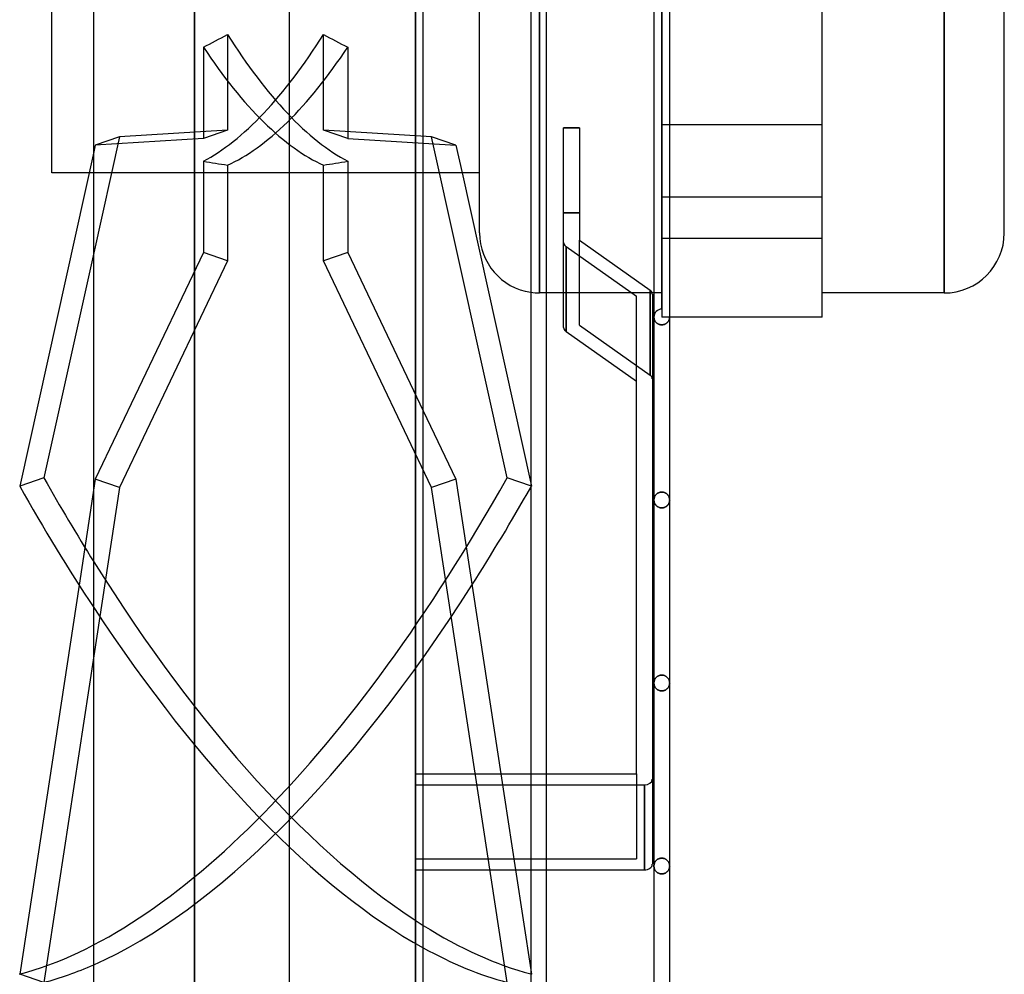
# Model space of a CAD drawing. Header units: millimetres. Extents: x -50 to 75, y -200 to 200.
# Tile 2 of 6: x -50 to 75, y -138 to -17. Entities that reach past the tile are written whole.
import ezdxf

# ---------------------------------------------------------------- set-up
doc = ezdxf.new("R2010")
doc.units = ezdxf.units.MM
doc.layers.add('HIDDEN', color=7, linetype='Continuous')
doc.layers.add('THICK', color=7, linetype='Continuous')

msp = doc.modelspace()

# ---------------------------------------------------------------- linework, layer by layer
at = {"layer": 'HIDDEN'}
for p, q in [((-28.05, 0), (-28.05, -152.5)), ((15.77, 0), (15.77, -51.85)), ((31.27, -53.9), (31.27, 0)), ((67.12, 0), (67.12, -51.85)), ((0, -170.05), (0, 0)), ((15.77, -51.85), (15.77, 0)), ((31.27, -10.53), (31.27, -30.5)), ((-23.84, -19.04), (-23.84, -31.2)), ((-11.66, -31.2), (-11.66, -19.04)), ((-26.91, -20.64), (-26.91, -32.24)), ((-8.59, -20.64), (-8.59, -32.24)), ((-23.84, -31.2), (-37.56, -32.03)), ((-23.84, -31.2), (-26.91, -32.24)), ((2.06, -32.03), (-11.66, -31.2)), ((-8.59, -32.24), (-11.66, -31.2)), ((20.82, -30.87), (18.82, -30.87)), ((32.28, -30.5), (31.27, -30.5)), ((31.27, -30.5), (31.27, -54.9)), ((51.62, -30.5), (31.27, -30.5)), ((-37.56, -32.03), (-40.83, -46.76)), ((-37.56, -32.03), (-40.64, -33.07)), ((-26.91, -32.24), (-40.64, -33.07)), ((-8.59, -32.24), (5.14, -33.07)), ((11.65, -75.33), (2.06, -32.03)), ((5.14, -33.07), (2.06, -32.03)), ((-40.64, -33.07), (-40.83, -33.92)), ((5.14, -33.07), (5.92, -36.6)), ((-26.91, -35.12), (-26.91, -46.72)), ((-23.84, -35.61), (-23.84, -47.76)), ((-11.66, -47.76), (-11.66, -35.61)), ((-8.59, -35.12), (-8.59, -46.72)), ((1, -36.6), (-41.42, -36.6)), ((31.27, -39.65), (51.62, -39.65)), ((31.27, -39.65), (51.62, -39.65)), ((18.82, -41.66), (20.82, -41.66)), ((20.82, -41.66), (18.82, -41.66)), ((31.27, -44.9), (51.62, -44.9)), ((31.27, -44.9), (51.62, -44.9)), ((19.12, -45.94), (28.07, -52.27)), ((19.12, -45.94), (19.12, -56.72)), ((20.82, -55.93), (20.82, -45.15)), ((-26.91, -46.72), (-40.64, -75.5)), ((-23.84, -47.76), (-26.91, -46.72)), ((-8.59, -46.72), (-11.66, -47.76)), ((-8.59, -46.72), (1, -66.82)), ((-23.84, -47.76), (-37.56, -76.54)), ((2.06, -76.54), (-11.66, -47.76)), ((16.64, -51.85), (15.77, -51.85)), ((30.06, -51.85), (18.82, -51.85)), ((29.78, -62.26), (29.78, -51.48)), ((29.78, -51.48), (29.78, -62.26)), ((31.27, -51.85), (30.27, -51.85)), ((30.27, -54.9), (30.28, -54.95)), ((30.28, -54.95), (30.27, -54.9)), ((30.28, -54.95), (30.28, -55)), ((30.28, -55), (30.28, -54.95)), ((31.27, -54.9), (31.27, -54.9)), ((31.27, -54.9), (31.27, -54.9)), ((32.28, -54.9), (31.27, -54.9)), ((32.27, -54.95), (32.28, -54.9)), ((32.28, -54.9), (32.27, -54.95)), ((32.27, -55), (32.27, -54.95)), ((32.27, -54.95), (32.27, -55)), ((51.62, -54.9), (51.62, -54.9)), ((20.82, -55.93), (29.78, -62.26)), ((20.82, -55.93), (29.78, -62.26)), ((30.28, -55), (30.29, -55.06)), ((30.29, -55.06), (30.28, -55)), ((30.29, -55.06), (30.3, -55.11)), ((30.3, -55.11), (30.29, -55.06)), ((30.3, -55.11), (30.31, -55.16)), ((30.31, -55.16), (30.3, -55.11)), ((30.31, -55.16), (30.32, -55.21)), ((30.32, -55.21), (30.31, -55.16)), ((30.32, -55.21), (30.34, -55.26)), ((30.34, -55.26), (30.32, -55.21)), ((30.34, -55.26), (30.36, -55.31)), ((30.36, -55.31), (30.34, -55.26)), ((30.36, -55.31), (30.39, -55.36)), ((30.39, -55.36), (30.36, -55.31)), ((30.39, -55.36), (30.41, -55.41)), ((30.41, -55.41), (30.39, -55.36)), ((30.41, -55.41), (30.44, -55.45)), ((30.44, -55.45), (30.41, -55.41)), ((30.44, -55.45), (30.48, -55.5)), ((30.48, -55.5), (30.44, -55.45)), ((30.48, -55.5), (30.51, -55.55)), ((30.51, -55.55), (30.48, -55.5)), ((30.51, -55.55), (30.55, -55.59)), ((30.55, -55.59), (30.51, -55.55)), ((30.55, -55.59), (30.6, -55.63)), ((30.6, -55.63), (30.55, -55.59)), ((30.6, -55.63), (30.64, -55.67)), ((30.64, -55.67), (30.6, -55.63)), ((30.64, -55.67), (30.69, -55.71)), ((30.69, -55.71), (30.64, -55.67)), ((30.69, -55.71), (30.75, -55.74)), ((30.75, -55.74), (30.69, -55.71)), ((30.75, -55.74), (30.8, -55.78)), ((30.8, -55.78), (30.75, -55.74)), ((30.8, -55.78), (30.86, -55.8)), ((30.86, -55.8), (30.8, -55.78)), ((30.86, -55.8), (30.93, -55.83)), ((30.93, -55.83), (30.86, -55.8)), ((30.93, -55.83), (30.99, -55.85)), ((30.99, -55.85), (30.93, -55.83)), ((30.99, -55.85), (31.06, -55.87)), ((31.06, -55.87), (30.99, -55.85)), ((31.06, -55.87), (31.13, -55.88)), ((31.13, -55.88), (31.06, -55.87)), ((31.13, -55.88), (31.2, -55.89)), ((31.2, -55.89), (31.13, -55.88)), ((31.2, -55.89), (31.27, -55.89)), ((31.27, -55.89), (31.2, -55.89)), ((31.27, -55.89), (31.34, -55.89)), ((31.34, -55.89), (31.27, -55.89)), ((31.34, -55.89), (31.41, -55.88)), ((31.41, -55.88), (31.34, -55.89)), ((31.41, -55.88), (31.48, -55.87)), ((31.48, -55.87), (31.41, -55.88)), ((31.48, -55.87), (31.55, -55.85)), ((31.55, -55.85), (31.48, -55.87)), ((31.55, -55.85), (31.61, -55.83)), ((31.61, -55.83), (31.55, -55.85)), ((31.61, -55.83), (31.67, -55.81)), ((31.67, -55.81), (31.61, -55.83)), ((31.67, -55.81), (31.73, -55.78)), ((31.73, -55.78), (31.67, -55.81)), ((31.73, -55.78), (31.79, -55.75)), ((31.79, -55.75), (31.73, -55.78)), ((31.79, -55.75), (31.84, -55.72)), ((31.84, -55.72), (31.79, -55.75)), ((31.84, -55.72), (31.89, -55.68)), ((31.89, -55.68), (31.84, -55.72)), ((31.89, -55.68), (31.93, -55.65)), ((31.93, -55.65), (31.89, -55.68)), ((31.93, -55.65), (31.98, -55.61)), ((31.98, -55.61), (31.93, -55.65)), ((31.98, -55.61), (32.02, -55.57)), ((32.02, -55.57), (31.98, -55.61)), ((32.02, -55.57), (32.05, -55.52)), ((32.05, -55.52), (32.02, -55.57)), ((32.05, -55.52), (32.09, -55.48)), ((32.09, -55.48), (32.05, -55.52)), ((32.09, -55.48), (32.12, -55.44)), ((32.12, -55.44), (32.09, -55.48)), ((32.12, -55.44), (32.15, -55.39)), ((32.15, -55.39), (32.12, -55.44)), ((32.15, -55.39), (32.17, -55.34)), ((32.17, -55.34), (32.15, -55.39)), ((32.17, -55.34), (32.19, -55.29)), ((32.19, -55.29), (32.17, -55.34)), ((32.19, -55.29), (32.21, -55.25)), ((32.21, -55.25), (32.19, -55.29)), ((32.21, -55.25), (32.23, -55.2)), ((32.23, -55.2), (32.21, -55.25)), ((32.23, -55.2), (32.24, -55.15)), ((32.24, -55.15), (32.23, -55.2)), ((32.24, -55.15), (32.25, -55.1)), ((32.25, -55.1), (32.24, -55.15)), ((32.25, -55.1), (32.26, -55.05)), ((32.26, -55.05), (32.25, -55.1)), ((32.26, -55.05), (32.27, -55)), ((32.27, -55), (32.26, -55.05)), ((-40.64, -75.5), (-42.69, -88.93)), ((-37.56, -76.54), (-40.64, -75.5)), ((5.14, -75.5), (2.06, -76.54)), ((14.72, -76.37), (11.65, -75.33)), ((14.64, -75.98), (14.72, -76.37)), ((-37.56, -76.54), (-40.83, -97.92)), ((11.65, -139.36), (2.06, -76.54)), ((30.52, -77.47), (30.49, -77.51)), ((30.49, -77.51), (30.52, -77.47)), ((30.56, -77.42), (30.52, -77.47)), ((30.52, -77.47), (30.56, -77.42)), ((30.61, -77.38), (30.56, -77.42)), ((30.56, -77.42), (30.61, -77.38)), ((30.65, -77.34), (30.61, -77.38)), ((30.61, -77.38), (30.65, -77.34)), ((30.7, -77.31), (30.65, -77.34)), ((30.65, -77.34), (30.7, -77.31)), ((30.75, -77.27), (30.7, -77.31)), ((30.7, -77.31), (30.75, -77.27)), ((30.81, -77.24), (30.75, -77.27)), ((30.75, -77.27), (30.81, -77.24)), ((30.87, -77.21), (30.81, -77.24)), ((30.81, -77.24), (30.87, -77.21)), ((30.93, -77.19), (30.87, -77.21)), ((30.87, -77.21), (30.93, -77.19)), ((31, -77.16), (30.93, -77.19)), ((30.93, -77.19), (31, -77.16)), ((31.06, -77.15), (31, -77.16)), ((31, -77.16), (31.06, -77.15)), ((31.13, -77.13), (31.06, -77.15)), ((31.06, -77.15), (31.13, -77.13)), ((31.2, -77.13), (31.13, -77.13)), ((31.13, -77.13), (31.2, -77.13)), ((31.27, -77.12), (31.2, -77.13)), ((31.2, -77.13), (31.27, -77.12)), ((31.27, -77.12), (31.35, -77.13)), ((31.35, -77.13), (31.27, -77.12)), ((31.35, -77.13), (31.42, -77.13)), ((31.42, -77.13), (31.35, -77.13)), ((31.42, -77.13), (31.5, -77.15)), ((31.5, -77.15), (31.42, -77.13)), ((31.5, -77.15), (31.56, -77.17)), ((31.56, -77.17), (31.5, -77.15)), ((31.56, -77.17), (31.63, -77.19)), ((31.63, -77.19), (31.56, -77.17)), ((31.63, -77.19), (31.7, -77.22)), ((31.7, -77.22), (31.63, -77.19)), ((31.7, -77.22), (31.76, -77.25)), ((31.76, -77.25), (31.7, -77.22)), ((31.76, -77.25), (31.81, -77.28)), ((31.81, -77.28), (31.76, -77.25)), ((31.81, -77.28), (31.87, -77.32)), ((31.87, -77.32), (31.81, -77.28)), ((31.87, -77.32), (31.92, -77.36)), ((31.92, -77.36), (31.87, -77.32)), ((31.92, -77.36), (31.96, -77.4)), ((31.96, -77.4), (31.92, -77.36)), ((31.96, -77.4), (32.01, -77.45)), ((32.01, -77.45), (31.96, -77.4)), ((32.01, -77.45), (32.05, -77.49)), ((32.05, -77.49), (32.01, -77.45)), ((30.28, -78.07), (30.27, -78.13)), ((30.27, -78.13), (30.28, -78.07)), ((30.27, -78.13), (30.28, -78.18)), ((30.28, -78.18), (30.27, -78.13)), ((30.29, -77.96), (30.28, -78.02)), ((30.28, -78.02), (30.29, -77.96)), ((30.28, -78.02), (30.28, -78.07)), ((30.28, -78.07), (30.28, -78.02)), ((30.28, -78.18), (30.28, -78.23)), ((30.28, -78.23), (30.28, -78.18)), ((30.28, -78.23), (30.29, -78.28)), ((30.29, -78.29), (30.28, -78.23)), ((30.3, -77.91), (30.29, -77.96)), ((30.29, -77.96), (30.3, -77.91)), ((30.29, -78.28), (30.3, -78.33)), ((30.3, -78.34), (30.29, -78.29)), ((30.31, -77.86), (30.3, -77.91)), ((30.3, -77.91), (30.31, -77.86)), ((30.3, -78.33), (30.31, -78.38)), ((30.31, -78.39), (30.3, -78.34)), ((30.33, -77.8), (30.31, -77.86)), ((30.31, -77.86), (30.33, -77.8)), ((30.31, -78.38), (30.32, -78.43)), ((30.32, -78.44), (30.31, -78.39)), ((30.32, -78.43), (30.34, -78.48)), ((30.34, -78.49), (30.32, -78.44)), ((30.35, -77.75), (30.33, -77.8)), ((30.33, -77.8), (30.35, -77.75)), ((30.34, -78.48), (30.36, -78.53)), ((30.36, -78.54), (30.34, -78.49)), ((30.37, -77.7), (30.35, -77.75)), ((30.35, -77.75), (30.37, -77.7)), ((30.36, -78.53), (30.38, -78.57)), ((30.39, -78.59), (30.36, -78.54)), ((30.4, -77.65), (30.37, -77.7)), ((30.37, -77.7), (30.4, -77.65)), ((30.38, -78.57), (30.4, -78.62)), ((30.41, -78.64), (30.39, -78.59)), ((30.42, -77.6), (30.4, -77.65)), ((30.4, -77.65), (30.42, -77.6)), ((30.4, -78.62), (30.43, -78.67)), ((30.44, -78.69), (30.41, -78.64)), ((30.45, -77.56), (30.42, -77.6)), ((30.42, -77.6), (30.45, -77.56)), ((30.43, -78.67), (30.46, -78.71)), ((30.48, -78.73), (30.44, -78.69)), ((30.49, -77.51), (30.45, -77.56)), ((30.45, -77.56), (30.49, -77.51)), ((30.46, -78.71), (30.5, -78.75)), ((30.51, -78.78), (30.48, -78.73)), ((32.04, -78.78), (32.07, -78.73)), ((32.05, -77.49), (32.08, -77.54)), ((32.08, -77.54), (32.05, -77.49)), ((32.09, -78.71), (32.05, -78.75)), ((32.07, -78.73), (32.11, -78.69)), ((32.08, -77.54), (32.12, -77.59)), ((32.12, -77.59), (32.08, -77.54)), ((32.12, -78.67), (32.09, -78.71)), ((32.11, -78.69), (32.14, -78.64)), ((32.12, -77.59), (32.15, -77.64)), ((32.15, -77.64), (32.12, -77.59)), ((32.15, -78.62), (32.12, -78.67)), ((32.14, -78.64), (32.16, -78.59)), ((32.15, -77.64), (32.17, -77.69)), ((32.17, -77.69), (32.15, -77.64)), ((32.17, -78.57), (32.15, -78.62)), ((32.16, -78.59), (32.19, -78.54)), ((32.17, -77.69), (32.2, -77.74)), ((32.2, -77.74), (32.17, -77.69)), ((32.19, -78.53), (32.17, -78.57)), ((32.21, -78.48), (32.19, -78.53)), ((32.19, -78.54), (32.21, -78.49)), ((32.2, -77.74), (32.22, -77.79)), ((32.22, -77.79), (32.2, -77.74)), ((32.23, -78.43), (32.21, -78.48)), ((32.21, -78.49), (32.23, -78.44)), ((32.22, -77.79), (32.23, -77.85)), ((32.23, -77.85), (32.22, -77.79)), ((32.23, -77.85), (32.25, -77.9)), ((32.25, -77.9), (32.23, -77.85)), ((32.24, -78.38), (32.23, -78.43)), ((32.23, -78.44), (32.24, -78.39)), ((32.25, -78.33), (32.24, -78.38)), ((32.24, -78.39), (32.25, -78.34)), ((32.25, -77.9), (32.26, -77.96)), ((32.26, -77.96), (32.25, -77.9)), ((32.26, -78.28), (32.25, -78.33)), ((32.25, -78.34), (32.26, -78.29)), ((32.26, -77.96), (32.27, -78.02)), ((32.27, -78.02), (32.26, -77.96)), ((32.26, -78.29), (32.27, -78.23)), ((32.27, -78.23), (32.26, -78.28)), ((32.27, -78.02), (32.27, -78.07)), ((32.27, -78.07), (32.27, -78.02)), ((32.27, -78.07), (32.28, -78.13)), ((32.28, -78.13), (32.27, -78.07)), ((32.27, -78.18), (32.28, -78.13)), ((32.28, -78.13), (32.27, -78.18)), ((32.27, -78.23), (32.27, -78.18)), ((32.27, -78.18), (32.27, -78.23)), ((30.5, -78.75), (30.53, -78.8)), ((30.55, -78.82), (30.51, -78.78)), ((30.53, -78.8), (30.57, -78.84)), ((30.6, -78.86), (30.55, -78.82)), ((30.57, -78.84), (30.62, -78.88)), ((30.64, -78.9), (30.6, -78.86)), ((30.62, -78.88), (30.66, -78.92)), ((30.69, -78.94), (30.64, -78.9)), ((30.66, -78.92), (30.71, -78.95)), ((30.75, -78.97), (30.69, -78.94)), ((30.71, -78.95), (30.76, -78.98)), ((30.8, -79.01), (30.75, -78.97)), ((30.76, -78.98), (30.82, -79.01)), ((30.86, -79.04), (30.8, -79.01)), ((30.82, -79.01), (30.88, -79.04)), ((30.93, -79.06), (30.86, -79.04)), ((30.88, -79.04), (30.94, -79.07)), ((30.99, -79.08), (30.93, -79.06)), ((30.94, -79.07), (31, -79.09)), ((31.06, -79.1), (30.99, -79.08)), ((31, -79.09), (31.07, -79.1)), ((31.13, -79.11), (31.06, -79.1)), ((31.07, -79.1), (31.14, -79.11)), ((31.2, -79.12), (31.13, -79.11)), ((31.14, -79.11), (31.21, -79.12)), ((31.27, -79.12), (31.2, -79.12)), ((31.21, -79.12), (31.27, -79.12)), ((31.27, -79.12), (31.35, -79.12)), ((31.34, -79.12), (31.27, -79.12)), ((31.41, -79.11), (31.34, -79.12)), ((31.35, -79.12), (31.42, -79.11)), ((31.48, -79.1), (31.41, -79.11)), ((31.42, -79.11), (31.49, -79.1)), ((31.55, -79.09), (31.48, -79.1)), ((31.49, -79.1), (31.56, -79.08)), ((31.61, -79.07), (31.55, -79.09)), ((31.56, -79.08), (31.62, -79.06)), ((31.67, -79.04), (31.61, -79.07)), ((31.62, -79.06), (31.69, -79.04)), ((31.73, -79.01), (31.67, -79.04)), ((31.69, -79.04), (31.75, -79.01)), ((31.79, -78.98), (31.73, -79.01)), ((31.75, -79.01), (31.8, -78.97)), ((31.84, -78.95), (31.79, -78.98)), ((31.8, -78.97), (31.86, -78.94)), ((31.89, -78.92), (31.84, -78.95)), ((31.86, -78.94), (31.91, -78.9)), ((31.93, -78.88), (31.89, -78.92)), ((31.91, -78.9), (31.95, -78.86)), ((31.98, -78.84), (31.93, -78.88)), ((31.95, -78.86), (32, -78.82)), ((32.02, -78.8), (31.98, -78.84)), ((32, -78.82), (32.04, -78.78)), ((32.05, -78.75), (32.02, -78.8)), ((30.29, -101.19), (30.28, -101.25)), ((30.28, -101.25), (30.29, -101.19)), ((30.3, -101.14), (30.29, -101.19)), ((30.29, -101.19), (30.3, -101.14)), ((30.31, -101.09), (30.3, -101.14)), ((30.3, -101.14), (30.31, -101.09)), ((30.33, -101.03), (30.31, -101.09)), ((30.31, -101.09), (30.33, -101.03)), ((30.35, -100.98), (30.33, -101.03)), ((30.33, -101.03), (30.35, -100.98)), ((30.37, -100.93), (30.35, -100.98)), ((30.35, -100.98), (30.37, -100.93)), ((30.4, -100.88), (30.37, -100.93)), ((30.37, -100.93), (30.4, -100.88)), ((30.42, -100.83), (30.4, -100.88)), ((30.4, -100.88), (30.42, -100.83)), ((30.45, -100.79), (30.42, -100.83)), ((30.42, -100.83), (30.45, -100.79)), ((30.49, -100.74), (30.45, -100.79)), ((30.45, -100.79), (30.49, -100.74)), ((30.52, -100.7), (30.49, -100.74)), ((30.49, -100.74), (30.52, -100.7)), ((30.56, -100.65), (30.52, -100.7)), ((30.52, -100.7), (30.56, -100.65)), ((30.61, -100.61), (30.56, -100.65)), ((30.56, -100.65), (30.61, -100.61)), ((30.65, -100.57), (30.61, -100.61)), ((30.61, -100.61), (30.65, -100.57)), ((30.7, -100.54), (30.65, -100.57)), ((30.65, -100.57), (30.7, -100.54)), ((30.76, -100.5), (30.7, -100.54)), ((30.7, -100.54), (30.76, -100.5)), ((30.81, -100.47), (30.76, -100.5)), ((30.76, -100.5), (30.81, -100.47)), ((30.87, -100.44), (30.81, -100.47)), ((30.81, -100.47), (30.87, -100.44)), ((30.93, -100.42), (30.87, -100.44)), ((30.87, -100.44), (30.93, -100.42)), ((31, -100.39), (30.93, -100.42)), ((30.93, -100.42), (31, -100.39)), ((31.06, -100.38), (31, -100.39)), ((31, -100.39), (31.06, -100.38)), ((31.13, -100.37), (31.06, -100.38)), ((31.06, -100.38), (31.13, -100.37)), ((31.2, -100.36), (31.13, -100.37)), ((31.13, -100.37), (31.2, -100.36)), ((31.27, -100.36), (31.2, -100.36)), ((31.2, -100.36), (31.27, -100.36)), ((31.27, -100.36), (31.35, -100.36)), ((31.35, -100.36), (31.27, -100.36)), ((31.35, -100.36), (31.43, -100.37)), ((31.43, -100.37), (31.35, -100.36)), ((31.43, -100.37), (31.5, -100.38)), ((31.5, -100.38), (31.43, -100.37)), ((31.5, -100.38), (31.57, -100.4)), ((31.57, -100.4), (31.5, -100.38)), ((31.57, -100.4), (31.64, -100.42)), ((31.64, -100.42), (31.57, -100.4)), ((31.64, -100.42), (31.7, -100.45)), ((31.7, -100.45), (31.64, -100.42)), ((31.7, -100.45), (31.76, -100.48)), ((31.76, -100.48), (31.7, -100.45)), ((31.76, -100.48), (31.82, -100.52)), ((31.82, -100.52), (31.76, -100.48)), ((31.82, -100.52), (31.88, -100.56)), ((31.88, -100.56), (31.82, -100.52)), ((31.88, -100.56), (31.93, -100.6)), ((31.93, -100.6), (31.88, -100.56)), ((31.93, -100.6), (31.97, -100.64)), ((31.97, -100.64), (31.93, -100.6)), ((31.97, -100.64), (32.02, -100.69)), ((32.02, -100.69), (31.97, -100.64)), ((32.02, -100.69), (32.06, -100.73)), ((32.06, -100.73), (32.02, -100.69)), ((32.06, -100.73), (32.09, -100.78)), ((32.09, -100.78), (32.06, -100.73)), ((32.09, -100.78), (32.12, -100.83)), ((32.12, -100.83), (32.09, -100.78)), ((32.12, -100.83), (32.15, -100.88)), ((32.15, -100.88), (32.12, -100.83)), ((32.15, -100.88), (32.18, -100.93)), ((32.18, -100.93), (32.15, -100.88)), ((32.18, -100.93), (32.2, -100.98)), ((32.2, -100.98), (32.18, -100.93)), ((32.2, -100.98), (32.22, -101.04)), ((32.22, -101.04), (32.2, -100.98)), ((32.22, -101.04), (32.24, -101.09)), ((32.24, -101.09), (32.22, -101.04)), ((32.24, -101.09), (32.25, -101.14)), ((32.25, -101.14), (32.24, -101.09)), ((32.25, -101.14), (32.26, -101.2)), ((32.26, -101.2), (32.25, -101.14)), ((32.26, -101.2), (32.27, -101.25)), ((32.27, -101.25), (32.26, -101.2)), ((30.28, -101.3), (30.27, -101.36)), ((30.27, -101.36), (30.28, -101.3)), ((30.27, -101.36), (30.28, -101.41)), ((30.28, -101.41), (30.27, -101.36)), ((30.28, -101.25), (30.28, -101.3)), ((30.28, -101.3), (30.28, -101.25)), ((30.28, -101.41), (30.28, -101.46)), ((30.28, -101.46), (30.28, -101.41)), ((30.28, -101.46), (30.29, -101.52)), ((30.29, -101.52), (30.28, -101.46)), ((30.29, -101.52), (30.3, -101.57)), ((30.3, -101.57), (30.29, -101.52)), ((30.3, -101.57), (30.31, -101.62)), ((30.31, -101.62), (30.3, -101.57)), ((30.31, -101.62), (30.32, -101.67)), ((30.32, -101.67), (30.31, -101.62)), ((30.32, -101.67), (30.34, -101.72)), ((30.34, -101.72), (30.32, -101.67)), ((30.34, -101.72), (30.36, -101.77)), ((30.36, -101.77), (30.34, -101.72)), ((30.36, -101.77), (30.39, -101.82)), ((30.39, -101.82), (30.36, -101.77)), ((30.39, -101.82), (30.41, -101.87)), ((30.41, -101.87), (30.39, -101.82)), ((30.41, -101.87), (30.44, -101.92)), ((30.44, -101.92), (30.41, -101.87)), ((30.44, -101.92), (30.48, -101.96)), ((30.48, -101.96), (30.44, -101.92)), ((30.48, -101.96), (30.51, -102.01)), ((30.51, -102.01), (30.48, -101.96)), ((30.51, -102.01), (30.55, -102.05)), ((30.55, -102.05), (30.51, -102.01)), ((30.55, -102.05), (30.6, -102.09)), ((30.6, -102.09), (30.55, -102.05)), ((30.6, -102.09), (30.64, -102.13)), ((30.64, -102.13), (30.6, -102.09)), ((30.64, -102.13), (30.69, -102.17)), ((30.69, -102.17), (30.64, -102.13)), ((30.69, -102.17), (30.75, -102.21)), ((30.75, -102.21), (30.69, -102.17)), ((30.75, -102.21), (30.8, -102.24)), ((30.8, -102.24), (30.75, -102.21)), ((30.8, -102.24), (30.86, -102.27)), ((30.86, -102.27), (30.8, -102.24)), ((30.86, -102.27), (30.93, -102.29)), ((30.93, -102.29), (30.86, -102.27)), ((30.93, -102.29), (30.99, -102.31)), ((30.99, -102.31), (30.93, -102.29)), ((30.99, -102.31), (31.06, -102.33)), ((31.06, -102.33), (30.99, -102.31)), ((31.06, -102.33), (31.13, -102.34)), ((31.13, -102.34), (31.06, -102.33)), ((31.13, -102.34), (31.2, -102.35)), ((31.2, -102.35), (31.13, -102.34)), ((31.2, -102.35), (31.27, -102.36)), ((31.27, -102.36), (31.2, -102.35)), ((31.27, -102.36), (31.34, -102.35)), ((31.34, -102.35), (31.27, -102.36)), ((31.34, -102.35), (31.41, -102.35)), ((31.41, -102.35), (31.34, -102.35)), ((31.41, -102.35), (31.48, -102.33)), ((31.48, -102.33), (31.41, -102.35)), ((31.48, -102.33), (31.55, -102.32)), ((31.55, -102.32), (31.48, -102.33)), ((31.55, -102.32), (31.61, -102.3)), ((31.61, -102.3), (31.55, -102.32)), ((31.61, -102.3), (31.67, -102.27)), ((31.67, -102.27), (31.61, -102.3)), ((31.67, -102.27), (31.73, -102.25)), ((31.73, -102.25), (31.67, -102.27)), ((31.73, -102.25), (31.79, -102.22)), ((31.79, -102.22), (31.73, -102.25)), ((31.79, -102.22), (31.84, -102.18)), ((31.84, -102.18), (31.79, -102.22)), ((31.84, -102.18), (31.89, -102.15)), ((31.89, -102.15), (31.84, -102.18)), ((31.89, -102.15), (31.93, -102.11)), ((31.93, -102.11), (31.89, -102.15)), ((31.93, -102.11), (31.98, -102.07)), ((31.98, -102.07), (31.93, -102.11)), ((31.98, -102.07), (32.02, -102.03)), ((32.02, -102.03), (31.98, -102.07)), ((32.02, -102.03), (32.05, -101.99)), ((32.05, -101.99), (32.02, -102.03)), ((32.05, -101.99), (32.09, -101.94)), ((32.09, -101.94), (32.05, -101.99)), ((32.09, -101.94), (32.12, -101.9)), ((32.12, -101.9), (32.09, -101.94)), ((32.12, -101.9), (32.15, -101.85)), ((32.15, -101.85), (32.12, -101.9)), ((32.15, -101.85), (32.17, -101.8)), ((32.17, -101.8), (32.15, -101.85)), ((32.17, -101.8), (32.19, -101.76)), ((32.19, -101.76), (32.17, -101.8)), ((32.19, -101.76), (32.21, -101.71)), ((32.21, -101.71), (32.19, -101.76)), ((32.21, -101.71), (32.23, -101.66)), ((32.23, -101.66), (32.21, -101.71)), ((32.23, -101.66), (32.24, -101.61)), ((32.24, -101.61), (32.23, -101.66)), ((32.24, -101.61), (32.25, -101.56)), ((32.25, -101.56), (32.24, -101.61)), ((32.25, -101.56), (32.26, -101.51)), ((32.26, -101.51), (32.25, -101.56)), ((32.26, -101.51), (32.27, -101.46)), ((32.27, -101.46), (32.26, -101.51)), ((32.27, -101.25), (32.27, -101.31)), ((32.27, -101.31), (32.27, -101.25)), ((32.27, -101.31), (32.28, -101.36)), ((32.28, -101.36), (32.27, -101.31)), ((32.27, -101.41), (32.28, -101.36)), ((32.28, -101.36), (32.27, -101.41)), ((32.27, -101.46), (32.27, -101.41)), ((32.27, -101.41), (32.27, -101.46)), ((0, -112.87), (1, -112.87)), ((10.84, -112.87), (12.7, -125.07)), ((14.64, -112.87), (16.64, -112.87)), ((28.07, -112.87), (28.07, -123.66)), ((0, -114.29), (1, -114.29)), ((0, -114.29), (29.07, -114.29)), ((14.64, -114.29), (16.64, -114.29)), ((29.07, -125.07), (29.07, -114.29)), ((0, -123.66), (28.07, -123.66)), ((0, -123.66), (28.07, -123.66)), ((30.81, -123.7), (30.75, -123.73)), ((30.75, -123.73), (30.81, -123.7)), ((30.87, -123.67), (30.81, -123.7)), ((30.81, -123.7), (30.87, -123.67)), ((30.93, -123.65), (30.87, -123.67)), ((30.87, -123.67), (30.93, -123.65)), ((31, -123.63), (30.93, -123.65)), ((30.93, -123.65), (31, -123.63)), ((31.06, -123.61), (31, -123.63)), ((31, -123.63), (31.06, -123.61)), ((31.13, -123.6), (31.06, -123.61)), ((31.06, -123.61), (31.13, -123.6)), ((31.2, -123.59), (31.13, -123.6)), ((31.13, -123.6), (31.2, -123.59)), ((31.27, -123.59), (31.2, -123.59)), ((31.2, -123.59), (31.27, -123.59)), ((31.27, -123.59), (31.35, -123.59)), ((31.35, -123.59), (31.27, -123.59)), ((31.35, -123.59), (31.43, -123.6)), ((31.43, -123.6), (31.35, -123.59)), ((31.43, -123.6), (31.5, -123.61)), ((31.5, -123.61), (31.43, -123.6)), ((31.5, -123.61), (31.57, -123.63)), ((31.57, -123.63), (31.5, -123.61)), ((31.57, -123.63), (31.64, -123.65)), ((31.64, -123.65), (31.57, -123.63)), ((31.64, -123.65), (31.7, -123.68)), ((31.7, -123.68), (31.64, -123.65)), ((31.7, -123.68), (31.76, -123.71)), ((31.76, -123.71), (31.7, -123.68)), ((31.76, -123.71), (31.82, -123.75)), ((31.82, -123.75), (31.76, -123.71)), ((30.28, -124.53), (30.27, -124.59)), ((30.27, -124.59), (30.28, -124.53)), ((30.27, -124.59), (30.28, -124.64)), ((30.28, -124.64), (30.27, -124.59)), ((30.29, -124.43), (30.28, -124.48)), ((30.28, -124.48), (30.29, -124.43)), ((30.28, -124.48), (30.28, -124.53)), ((30.28, -124.53), (30.28, -124.48)), ((30.28, -124.64), (30.28, -124.69)), ((30.28, -124.69), (30.28, -124.64)), ((30.28, -124.69), (30.29, -124.75)), ((30.29, -124.75), (30.28, -124.69)), ((30.3, -124.37), (30.29, -124.43)), ((30.29, -124.43), (30.3, -124.37)), ((30.29, -124.75), (30.3, -124.8)), ((30.3, -124.8), (30.29, -124.75)), ((30.31, -124.32), (30.3, -124.37)), ((30.3, -124.37), (30.31, -124.32)), ((30.3, -124.8), (30.31, -124.85)), ((30.31, -124.85), (30.3, -124.8)), ((30.33, -124.27), (30.31, -124.32)), ((30.31, -124.32), (30.33, -124.27)), ((30.31, -124.85), (30.32, -124.9)), ((30.32, -124.9), (30.31, -124.85)), ((30.32, -124.9), (30.34, -124.95)), ((30.34, -124.95), (30.32, -124.9)), ((30.35, -124.21), (30.33, -124.27)), ((30.33, -124.27), (30.35, -124.21)), ((30.34, -124.95), (30.36, -125)), ((30.36, -125), (30.34, -124.95)), ((30.37, -124.16), (30.35, -124.21)), ((30.35, -124.21), (30.37, -124.16)), ((30.39, -124.11), (30.37, -124.16)), ((30.37, -124.16), (30.39, -124.11)), ((30.42, -124.07), (30.39, -124.11)), ((30.39, -124.11), (30.42, -124.07)), ((30.45, -124.02), (30.42, -124.07)), ((30.42, -124.07), (30.45, -124.02)), ((30.49, -123.97), (30.45, -124.02)), ((30.45, -124.02), (30.49, -123.97)), ((30.52, -123.93), (30.49, -123.97)), ((30.49, -123.97), (30.52, -123.93)), ((30.56, -123.89), (30.52, -123.93)), ((30.52, -123.93), (30.56, -123.89)), ((30.61, -123.85), (30.56, -123.89)), ((30.56, -123.89), (30.61, -123.85)), ((30.65, -123.81), (30.61, -123.85)), ((30.61, -123.85), (30.65, -123.81)), ((30.7, -123.77), (30.65, -123.81)), ((30.65, -123.81), (30.7, -123.77)), ((30.75, -123.73), (30.7, -123.77)), ((30.7, -123.77), (30.75, -123.73)), ((31.82, -123.75), (31.88, -123.79)), ((31.88, -123.79), (31.82, -123.75)), ((31.88, -123.79), (31.93, -123.83)), ((31.93, -123.83), (31.88, -123.79)), ((31.93, -123.83), (31.97, -123.87)), ((31.97, -123.87), (31.93, -123.83)), ((31.97, -123.87), (32.02, -123.92)), ((32.02, -123.92), (31.97, -123.87)), ((32.02, -123.92), (32.06, -123.96)), ((32.06, -123.96), (32.02, -123.92)), ((32.06, -123.96), (32.09, -124.01)), ((32.09, -124.01), (32.06, -123.96)), ((32.09, -124.01), (32.12, -124.06)), ((32.12, -124.06), (32.09, -124.01)), ((32.12, -124.06), (32.15, -124.11)), ((32.15, -124.11), (32.12, -124.06)), ((32.15, -124.11), (32.18, -124.16)), ((32.18, -124.16), (32.15, -124.11)), ((32.18, -124.16), (32.2, -124.21)), ((32.2, -124.21), (32.18, -124.16)), ((32.19, -124.99), (32.21, -124.94)), ((32.21, -124.94), (32.19, -124.99)), ((32.2, -124.21), (32.22, -124.27)), ((32.22, -124.27), (32.2, -124.21)), ((32.21, -124.94), (32.23, -124.89)), ((32.23, -124.89), (32.21, -124.94)), ((32.22, -124.27), (32.24, -124.32)), ((32.24, -124.32), (32.22, -124.27)), ((32.23, -124.89), (32.24, -124.84)), ((32.24, -124.84), (32.23, -124.89)), ((32.24, -124.32), (32.25, -124.37)), ((32.25, -124.37), (32.24, -124.32)), ((32.24, -124.84), (32.25, -124.79)), ((32.25, -124.79), (32.24, -124.84)), ((32.25, -124.37), (32.26, -124.43)), ((32.26, -124.43), (32.25, -124.37)), ((32.25, -124.79), (32.26, -124.74)), ((32.26, -124.74), (32.25, -124.79)), ((32.26, -124.43), (32.27, -124.48)), ((32.27, -124.48), (32.26, -124.43)), ((32.26, -124.74), (32.27, -124.69)), ((32.27, -124.69), (32.26, -124.74)), ((32.27, -124.48), (32.27, -124.54)), ((32.27, -124.54), (32.27, -124.48)), ((32.27, -124.54), (32.28, -124.59)), ((32.28, -124.59), (32.27, -124.54)), ((32.27, -124.64), (32.28, -124.59)), ((32.28, -124.59), (32.27, -124.64)), ((32.27, -124.69), (32.27, -124.64)), ((32.27, -124.64), (32.27, -124.69)), ((0, -125.07), (1, -125.07)), ((14.64, -125.07), (16.64, -125.07)), ((30.36, -125), (30.39, -125.05)), ((30.39, -125.05), (30.36, -125)), ((30.39, -125.05), (30.41, -125.1)), ((30.41, -125.1), (30.39, -125.05)), ((30.41, -125.1), (30.44, -125.15)), ((30.44, -125.15), (30.41, -125.1)), ((30.44, -125.15), (30.48, -125.19)), ((30.48, -125.19), (30.44, -125.15)), ((30.48, -125.19), (30.51, -125.24)), ((30.51, -125.24), (30.48, -125.19)), ((30.51, -125.24), (30.55, -125.28)), ((30.55, -125.28), (30.51, -125.24)), ((30.55, -125.28), (30.6, -125.32)), ((30.6, -125.32), (30.55, -125.28)), ((30.6, -125.32), (30.64, -125.36)), ((30.64, -125.36), (30.6, -125.32)), ((30.64, -125.36), (30.69, -125.4)), ((30.69, -125.4), (30.64, -125.36)), ((30.69, -125.4), (30.75, -125.44)), ((30.75, -125.44), (30.69, -125.4)), ((30.75, -125.44), (30.8, -125.47)), ((30.8, -125.47), (30.75, -125.44)), ((30.8, -125.47), (30.86, -125.5)), ((30.86, -125.5), (30.8, -125.47)), ((30.86, -125.5), (30.93, -125.52)), ((30.93, -125.52), (30.86, -125.5)), ((30.93, -125.52), (30.99, -125.55)), ((30.99, -125.55), (30.93, -125.52)), ((30.99, -125.55), (31.06, -125.56)), ((31.06, -125.56), (30.99, -125.55)), ((31.06, -125.56), (31.13, -125.58)), ((31.13, -125.58), (31.06, -125.56)), ((31.13, -125.58), (31.2, -125.58)), ((31.2, -125.58), (31.13, -125.58)), ((31.2, -125.58), (31.27, -125.59)), ((31.27, -125.59), (31.2, -125.58)), ((31.27, -125.59), (31.34, -125.58)), ((31.34, -125.58), (31.27, -125.59)), ((31.34, -125.58), (31.41, -125.58)), ((31.41, -125.58), (31.34, -125.58)), ((31.41, -125.58), (31.48, -125.56)), ((31.48, -125.56), (31.41, -125.58)), ((31.48, -125.56), (31.55, -125.55)), ((31.55, -125.55), (31.48, -125.56)), ((31.55, -125.55), (31.61, -125.53)), ((31.61, -125.53), (31.55, -125.55)), ((31.61, -125.53), (31.67, -125.5)), ((31.67, -125.5), (31.61, -125.53)), ((31.67, -125.5), (31.73, -125.48)), ((31.73, -125.48), (31.67, -125.5)), ((31.73, -125.48), (31.79, -125.45)), ((31.79, -125.45), (31.73, -125.48)), ((31.79, -125.45), (31.84, -125.41)), ((31.84, -125.41), (31.79, -125.45)), ((31.84, -125.41), (31.89, -125.38)), ((31.89, -125.38), (31.84, -125.41)), ((31.89, -125.38), (31.93, -125.34)), ((31.93, -125.34), (31.89, -125.38)), ((31.93, -125.34), (31.98, -125.3)), ((31.98, -125.3), (31.93, -125.34)), ((31.98, -125.3), (32.02, -125.26)), ((32.02, -125.26), (31.98, -125.3)), ((32.02, -125.26), (32.05, -125.22)), ((32.05, -125.22), (32.02, -125.26)), ((32.05, -125.22), (32.09, -125.17)), ((32.09, -125.17), (32.05, -125.22)), ((32.09, -125.17), (32.12, -125.13)), ((32.12, -125.13), (32.09, -125.17)), ((32.12, -125.13), (32.15, -125.08)), ((32.15, -125.08), (32.12, -125.13)), ((32.15, -125.08), (32.17, -125.03)), ((32.17, -125.03), (32.15, -125.08)), ((32.17, -125.03), (32.19, -124.99)), ((32.19, -124.99), (32.17, -125.03)), ((14.64, -137.76), (14.72, -138.32)), ((14.72, -138.32), (14.64, -138.35))]:
    msp.add_line(p, q, dxfattribs=at)
for centre, radius, start, end in [((15.77, -44.23), 7.62, 261.4205, 270), ((31.27, -54.9), 1, 90, 180.0001)]:
    msp.add_arc(centre, radius, start, end, dxfattribs=at)
for centre, major_axis, ratio, start_param, end_param in [((-19.8, 0), (-15.13, -36.07), 0.408882, 0.45488, 1.193487), ((-48.25, 0), (62.48, 26.21), 0.408882, -1.397358, -1.345349), ((-15.7, 0), (-15.13, 36.07), 0.408882, 1.948105, 2.686712), ((12.75, 0), (62.48, -26.21), 0.408882, -1.796244, -1.744234), ((-19.8, 0), (-15.13, 36.07), 0.408882, 2.000115, 2.738722), ((-15.7, 0), (-15.13, -36.07), 0.408882, 0.402871, 1.141478), ((-48.25, 0), (62.48, -26.21), 0.408882, -1.057637, -1.005628), ((12.75, 0), (62.48, 26.21), 0.408882, -2.135965, -2.083956), ((19.82, -45.44), (1, 0), 0.707107, 3.141593, 3.926991), ((29.07, -62.76), (-1, 0), 0.707107, 3.141593, 3.926991), ((29.07, -62.76), (-1, 0), 0.707107, -3.141593, -2.356194), ((-19.29, 0.52), (-47.05, -138.63), 0.404508, 0.261705, 1.13437), ((-16.21, -0.52), (47.05, 138.63), 0.404508, -2.008509, -2.007223), ((-16.21, 0.52), (-47.05, 138.63), 0.404508, 2.100642, 2.680926), ((-16.21, -0.52), (47.05, 138.63), 0.404508, -2.786468, -2.118188), ((-19.29, -0.52), (47.05, -138.63), 0.404508, -0.99669, -0.417213), ((29.07, -113.58), (1, 0), 0.707107, -1.570796, 0), ((-16.21, 0.52), (-47.05, 138.63), 0.404508, 2.878601, 2.879888)]:
    msp.add_ellipse(centre, major_axis=major_axis, ratio=ratio, start_param=start_param, end_param=end_param, dxfattribs=at)
at = {"layer": 'THICK'}
for p, q in [((-15.97, -200), (-15.97, 200)), ((0, 200), (0, -200)), ((-40.83, -152.5), (-40.83, 152.5)), ((51.62, -30.5), (51.62, 30.5)), ((32.28, -171.05), (32.28, 0)), ((-46.15, -36.6), (-46.15, 0)), ((-28.05, -152.5), (-28.05, 0)), ((1, -171.05), (1, -1)), ((14.64, -1), (14.64, -171.05)), ((16.64, -171.05), (16.64, -1)), ((30.27, -1), (30.27, -171.05)), ((67.12, -51.85), (67.12, 0)), ((74.75, -44.23), (74.75, 0)), ((8.15, -44.23), (8.15, -12.44)), ((18.82, -30.87), (20.82, -30.87)), ((18.82, -45.44), (18.82, -30.87)), ((20.82, -30.87), (20.82, -45.15)), ((51.62, -30.5), (32.28, -30.5)), ((51.62, -54.9), (51.62, -30.5)), ((-40.83, -33.92), (-50.22, -76.37)), ((-41.42, -36.6), (-46.15, -36.6)), ((8.15, -36.6), (1, -36.6)), ((5.92, -36.6), (14.64, -75.98)), ((18.82, -56.22), (18.82, -45.44)), ((19.12, -45.94), (28.07, -52.27)), ((19.12, -56.72), (19.12, -45.94)), ((20.82, -45.15), (29.78, -51.48)), ((-40.83, -46.76), (-47.15, -75.33)), ((18.82, -51.85), (16.64, -51.85)), ((28.07, -112.87), (28.07, -52.27)), ((30.27, -51.85), (30.06, -51.85)), ((30.08, -51.98), (30.08, -113.58)), ((67.12, -51.85), (51.62, -51.85)), ((51.62, -54.9), (32.28, -54.9)), ((19.12, -56.72), (28.07, -63.06)), ((1, -66.82), (5.14, -75.5)), ((-47.15, -75.33), (-50.22, -76.37)), ((5.14, -75.5), (10.84, -112.87)), ((-42.69, -88.93), (-50.22, -138.32)), ((-40.83, -97.92), (-47.15, -139.36)), ((1, -112.87), (14.64, -112.87)), ((16.64, -112.87), (28.07, -112.87)), ((30.08, -113.58), (30.08, -124.36)), ((1, -114.29), (14.64, -114.29)), ((16.64, -114.29), (29.07, -114.29)), ((29.07, -114.29), (29.07, -125.07)), ((1, -125.07), (14.64, -125.07)), ((12.7, -125.07), (14.64, -137.76)), ((16.64, -125.07), (29.07, -125.07)), ((-47.15, -139.36), (-50.22, -138.32))]:
    msp.add_line(p, q, dxfattribs=at)
for centre, start, end in [((15.77, -44.23), 180, 261.4205), ((67.12, -44.23), 270, 0)]:
    msp.add_arc(centre, 7.62, start, end, dxfattribs=at)
for centre, major_axis, ratio, start_param, end_param in [((19.82, -45.44), (1, 0), 0.707107, -3.141593, -2.356194), ((29.07, -51.98), (1, 0), 0.707107, 0, 0.785398), ((19.82, -56.22), (-1, 0), 0.707107, 0, 0.785398), ((-16.21, 0.52), (-47.05, 138.63), 0.404508, 2.007223, 2.100642), ((-19.29, -0.52), (47.05, -138.63), 0.404508, -1.13437, -0.99669), ((-16.21, -0.52), (47.05, 138.63), 0.404508, -2.118188, -2.008509), ((29.07, -113.58), (1, 0), 0.707107, -1.570796, 0), ((29.07, -124.36), (-1, 0), 0.707107, 1.570796, 3.141593), ((-16.21, 0.52), (-47.05, 138.63), 0.404508, 2.680926, 2.878601), ((-19.29, -0.52), (47.05, -138.63), 0.404508, -0.417213, -0.261705), ((-16.21, -0.52), (47.05, 138.63), 0.404508, -2.879888, -2.786468)]:
    msp.add_ellipse(centre, major_axis=major_axis, ratio=ratio, start_param=start_param, end_param=end_param, dxfattribs=at)

doc.saveas('drawing.dxf')
